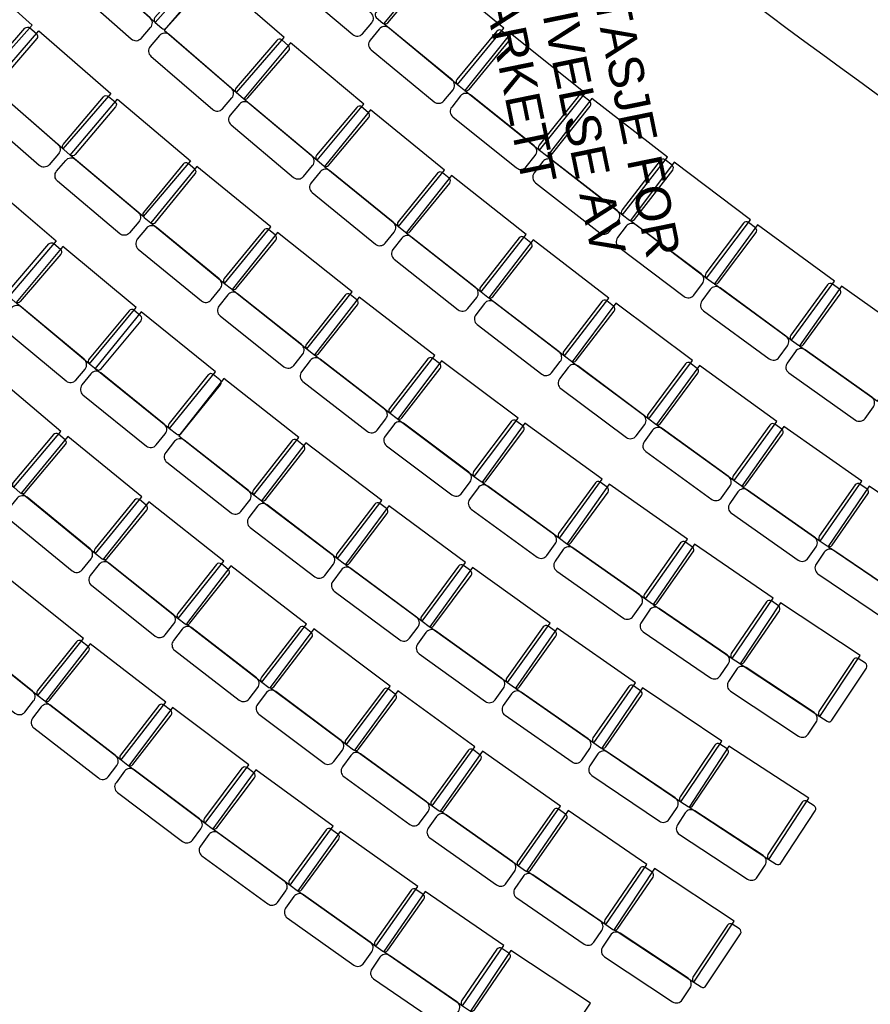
# Model space of a CAD drawing. Header units: millimetres. Extents: x 15275 to 121491, y 18097 to 137945.
# Tile 24 of 57: x 88552 to 93451, y 77184 to 82853. Entities that reach past the tile are written whole.
import ezdxf

# ---------------------------------------------------------------- set-up
doc = ezdxf.new("R2010")
doc.units = ezdxf.units.MM
doc.header["$LTSCALE"] = 0.5
doc.header["$MEASUREMENT"] = 0
doc.linetypes.add('PLINE', pattern=[0])
doc.linetypes.add('Rømningslinje', pattern=[500, 300, -200])
for name, color, linetype in [('000 2D grafikk', 7, 'Continuous'), ('000 2D grafikk(Nye konstruksjoner)', 7, 'Continuous'), ('27-- Fast inventar(Nye konstruksjoner)', 7, 'Continuous'), ('279- Annet fast inventar(Nye konstruksjoner)', 7, 'Continuous'), ('838- Annen tekst', 7, 'Continuous')]:
    doc.layers.add(name, color=color, linetype=linetype)
doc.styles.add('GENERATED_STYLE_1', font='arial.ttf')

# ---------------------------------------------------------------- blocks, each defined once
blk = doc.blocks.new('Auditoriestollayout[68]', base_point=(93463.2, 78748.2))
at = {"layer": '27-- Fast inventar(Nye konstruksjoner)', "linetype": 'PLINE', "flags": 128}
for points in [[(88214.6, 83187.1), (88624.4, 82820.3), (88344.3, 82507.4), (87934.5, 82874.2)], [(88661.7, 82787.5), (89076.8, 82426.7), (88801.3, 82109.7), (88386.2, 82470.5)], [(89114.6, 82394.3), (89534.9, 82039.6), (89264, 81718.6), (88843.7, 82073.4)], [(89998.6, 81659.3), (89573.1, 82007.8), (89306.9, 81682.9), (89732.4, 81334.4)], [(88343.9, 81936.4), (88761.7, 81578.7), (88488.6, 81259.7), (88070.7, 81617.3)], [(90467.7, 81285.7), (90037.2, 81628), (89775.8, 81299.3), (90206.3, 80957)], [(89222.6, 81195), (88799.7, 81546.7), (88531.1, 81223.7), (88954, 80872.1)], [(90942.2, 80919), (90506.8, 81255), (90250.2, 80922.5), (90685.6, 80586.5)], [(89679.1, 80825.9), (89251.1, 81171.4), (88987.3, 80844.6), (89415.3, 80499.1)], [(91422.1, 80559.2), (90981.8, 80888.9), (90730.1, 80552.7), (91170.3, 80223)], [(90160.5, 80447.5), (89727.8, 80787), (89468.6, 80456.5), (89901.3, 80117)], [(91907.1, 80206.5), (91462.1, 80529.7), (91215.2, 80189.9), (91660.2, 79866.7)], [(90637.4, 80083.9), (90199.9, 80417.1), (89945.4, 80083), (90382.9, 79749.7)], [(92397.2, 79860.9), (91947.5, 80177.6), (91705.6, 79834.2), (92155.3, 79517.5)], [(91119.4, 79727), (90677.2, 80054), (90427.5, 79716.3), (90869.7, 79389.3)], [(92892.2, 79522.4), (92438, 79832.5), (92201.2, 79485.7), (92655.4, 79175.5)], [(91606.5, 79377.1), (91159.6, 79697.8), (90914.8, 79356.5), (91361.6, 79035.9)], [(93392.2, 79191.2), (92933.5, 79494.7), (92701.7, 79144.4), (93160.4, 78840.9)], [(92098.5, 79034.2), (91647.1, 79348.4), (91407.1, 79003.7), (91858.5, 78689.5)], [(92595.3, 78698.3), (92139.5, 79006.1), (91904.5, 78658), (92360.3, 78350.2)], [(93096.9, 78369.6), (92636.7, 78670.8), (92406.7, 78319.4), (92866.8, 78018.2)]]:
    blk.add_lwpolyline(points, close=True, dxfattribs=at)
for points in [[(88582.6, 82803.2, -0.414214), (88610.9, 82805.2), (88648.6, 82772.4, -0.414214), (88650.6, 82744.2), (88414.4, 82472.4, -0.414214), (88386.2, 82470.5), (88348.5, 82503.3, -0.414214), (88346.5, 82531.5)], [(88360, 82440.3, -0.414214), (88416.4, 82444.2), (88771.1, 82135.9, -0.414214), (88775.1, 82079.5), (88721, 82017.3, -0.414214), (88664.6, 82013.4), (88309.9, 82321.7, -0.414214), (88305.9, 82378.1)], [(89035.3, 82408.9, -0.414214), (89063.5, 82411.3), (89101.7, 82379, -0.414214), (89104.1, 82350.9), (88871.9, 82075.7, -0.414214), (88843.7, 82073.4), (88805.5, 82105.6, -0.414214), (88803.1, 82133.8)], [(88817.9, 82042.8, -0.414214), (88874.3, 82047.6), (89233.5, 81744.4, -0.414214), (89238.2, 81688.1), (89185.1, 81625.1, -0.414214), (89128.7, 81620.3), (88769.6, 81923.5, -0.414214), (88764.8, 81979.8)], [(89563.2, 81964.2, 0.414214), (89560.5, 81992.3), (89521.8, 82024, 0.414214), (89493.6, 82021.2), (89265.5, 81742.8, 0.414214), (89268.3, 81714.6), (89306.9, 81682.9, 0.414214), (89335.1, 81685.7)], [(89707, 81303.4, 0.414214), (89701.4, 81359.7), (89337.9, 81657.6, 0.414214), (89281.6, 81652), (89229.4, 81588.3, 0.414214), (89235, 81532), (89598.5, 81234.1, 0.414214), (89654.8, 81239.7)], [(90027.4, 81583.9, 0.414214), (90024.6, 81612.1), (89985.9, 81643.8, 0.414214), (89957.7, 81641), (89729.6, 81362.5, 0.414214), (89732.4, 81334.4), (89771.1, 81302.7, 0.414214), (89799.2, 81305.5)], [(88720.5, 81561.4, -0.414214), (88748.7, 81563.5), (88786.7, 81531, -0.414214), (88788.9, 81502.8), (88554.8, 81229.3, -0.414214), (88526.6, 81227.1), (88488.6, 81259.7, -0.414214), (88486.4, 81287.9)], [(90181.4, 80925.7, 0.414214), (90175, 80981.9), (89807.1, 81274.4, 0.414214), (89750.9, 81268), (89699.7, 81203.5, 0.414214), (89706.1, 81147.3), (90073.9, 80854.8, 0.414214), (90130.1, 80861.2)], [(90497.6, 81210.8, 0.414214), (90494.4, 81238.9), (90455.3, 81270, 0.414214), (90427.2, 81266.8), (90203.1, 80985.1, 0.414214), (90206.3, 80957), (90245.4, 80925.8, 0.414214), (90273.5, 80929)], [(88928.5, 80841.3, 0.414214), (88923.3, 80897.7), (88561.9, 81198.2, 0.414214), (88505.6, 81193), (88452.9, 81129.7, 0.414214), (88458.1, 81073.3), (88819.5, 80772.8, 0.414214), (88875.8, 80778)], [(89250.8, 81119.5, 0.414214), (89248.2, 81147.7), (89209.8, 81179.6, 0.414214), (89181.6, 81177.1), (88951.5, 80900.3, 0.414214), (88954, 80872.1), (88992.5, 80840.1, 0.414214), (89020.7, 80842.7)], [(90661.2, 80554.8, 0.414214), (90654, 80610.9), (90281.9, 80898.1, 0.414214), (90225.8, 80890.9), (90175.5, 80825.7, 0.414214), (90182.7, 80769.6), (90554.8, 80482.4, 0.414214), (90610.9, 80489.6)], [(90973.2, 80844.6, 0.414214), (90969.6, 80872.6), (90930, 80903.2, 0.414214), (90902, 80899.5), (90682, 80614.6, 0.414214), (90685.6, 80586.5), (90725.2, 80556, 0.414214), (90753.3, 80559.6)], [(89390.2, 80468, 0.414214), (89384.2, 80524.2), (89018.5, 80819.4, 0.414214), (88962.2, 80813.4), (88910.5, 80749.4, 0.414214), (88916.5, 80693.1), (89282.2, 80397.9, 0.414214), (89338.4, 80403.9)], [(89708.5, 80750.8, 0.414214), (89705.5, 80778.9), (89666.5, 80810.4, 0.414214), (89638.4, 80807.4), (89412.3, 80527.2, 0.414214), (89415.3, 80499.1), (89454.2, 80467.7, 0.414214), (89482.3, 80470.7)], [(91146.3, 80191, 0.414214), (91138.3, 80247), (90762.1, 80528.7, 0.414214), (90706.1, 80520.7), (90656.7, 80454.8, 0.414214), (90664.8, 80398.8), (91041, 80117.1, 0.414214), (91097, 80125.1)], [(91454.1, 80485.3, 0.414214), (91450.1, 80513.3), (91410.1, 80543.2, 0.414214), (91382.1, 80539.2), (91166.3, 80251, 0.414214), (91170.3, 80223), (91210.3, 80193.1, 0.414214), (91238.3, 80197.1)], [(89876.6, 80085.6, 0.414214), (89869.8, 80141.7), (89500, 80431.8, 0.414214), (89443.9, 80425), (89393, 80360.2, 0.414214), (89399.8, 80304.1), (89769.6, 80014, 0.414214), (89825.8, 80020.8)], [(90190.9, 80372.8, 0.414214), (90187.5, 80400.9), (90148.2, 80431.8, 0.414214), (90120.1, 80428.4), (89897.9, 80145.1, 0.414214), (89901.3, 80117), (89940.7, 80086.2, 0.414214), (89968.7, 80089.6)], [(91636.7, 79834.3, 0.414214), (91627.9, 79890.2), (91247.6, 80166.4, 0.414214), (91191.7, 80157.6), (91143.3, 80090.9, 0.414214), (91152.2, 80035), (91532.5, 79758.8, 0.414214), (91588.3, 79767.7)], [(91940.2, 80133, 0.414214), (91935.8, 80160.9), (91895.3, 80190.3, 0.414214), (91867.4, 80185.9), (91655.8, 79894.6, 0.414214), (91660.2, 79866.7), (91700.7, 79837.3, 0.414214), (91728.6, 79841.7)], [(90358.7, 79717.9, 0.414214), (90351.1, 79774), (89977.2, 80058.7, 0.414214), (89921.2, 80051.2), (89871.2, 79985.6, 0.414214), (89878.8, 79929.6), (90252.7, 79644.8, 0.414214), (90308.8, 79652.4)], [(90668.9, 80009.6, 0.414214), (90665.1, 80037.6), (90625.3, 80067.9, 0.414214), (90597.3, 80064.1), (90379.1, 79777.8, 0.414214), (90382.9, 79749.7), (90422.7, 79719.4, 0.414214), (90450.7, 79723.2)], [(92431.4, 79787.9, 0.414214), (92426.5, 79815.7), (92385.6, 79844.5, 0.414214), (92357.8, 79839.7), (92150.5, 79545.4, 0.414214), (92155.3, 79517.5), (92196.2, 79488.7, 0.414214), (92224, 79493.5)], [(92132.3, 79484.8, 0.414214), (92122.6, 79540.5), (91738.3, 79811.2, 0.414214), (91682.6, 79801.5), (91635.2, 79734.2, 0.414214), (91644.8, 79678.4), (92029.1, 79407.8, 0.414214), (92084.8, 79417.5)], [(91151.9, 79653.3, 0.414214), (91147.7, 79681.2), (91107.5, 79711, 0.414214), (91079.6, 79706.8), (90865.5, 79417.3, 0.414214), (90869.7, 79389.3), (90909.9, 79359.6, 0.414214), (90937.9, 79363.8)], [(90846, 79357.2, 0.414214), (90837.6, 79413.1), (90459.6, 79692.5, 0.414214), (90403.7, 79684.1), (90354.7, 79617.9, 0.414214), (90363.1, 79562), (90741, 79282.5, 0.414214), (90797, 79290.9)], [(92927.5, 79449.9, 0.414214), (92922.2, 79477.7), (92880.9, 79505.9, 0.414214), (92853.1, 79500.6), (92650.1, 79203.3, 0.414214), (92655.4, 79175.5), (92696.7, 79147.4, 0.414214), (92724.5, 79152.6)], [(92632.8, 79142.5, 0.414214), (92622.4, 79198.1), (92234.2, 79463.1, 0.414214), (92178.6, 79452.7), (92132.2, 79384.6, 0.414214), (92142.6, 79329), (92530.8, 79064, 0.414214), (92586.4, 79074.5)], [(91338.3, 79003.4, 0.414214), (91329.1, 79059.2), (90947.3, 79333.2, 0.414214), (90891.4, 79324), (90843.4, 79257.1, 0.414214), (90852.6, 79201.3), (91234.5, 78927.3, 0.414214), (91290.3, 78936.5)], [(91640, 79303.8, 0.414214), (91635.4, 79331.7), (91594.8, 79360.9, 0.414214), (91566.9, 79356.3), (91357, 79063.8, 0.414214), (91361.6, 79035.9), (91402.3, 79006.7, 0.414214), (91430.2, 79011.3)], [(93428.5, 79119.2, 0.414214), (93422.8, 79146.9), (93381.1, 79174.5, 0.414214), (93353.4, 79168.9), (93154.8, 78868.6, 0.414214), (93160.4, 78840.9), (93202.1, 78813.3, 0.414214), (93229.8, 78819)], [(93138.3, 78807.6, 0.414214), (93127, 78863), (92735.1, 79122.3, 0.414214), (92679.6, 79111), (92634.2, 79042.4, 0.414214), (92645.5, 78986.9), (93037.4, 78727.6, 0.414214), (93092.9, 78738.9)], [(91835.7, 78656.7, 0.414214), (91825.7, 78712.4), (91439.9, 78980.9, 0.414214), (91384.3, 78970.9), (91337.2, 78903.3, 0.414214), (91347.2, 78847.6), (91732.9, 78579.1, 0.414214), (91788.6, 78589.1)], [(92133.1, 78961.4, 0.414214), (92128.1, 78989.2), (92087, 79017.8, 0.414214), (92059.2, 79012.8), (91853.5, 78717.3, 0.414214), (91858.5, 78689.5), (91899.5, 78660.9, 0.414214), (91927.4, 78665.9)], [(92630.9, 78626, 0.414214), (92625.6, 78653.8), (92584.1, 78681.8, 0.414214), (92556.3, 78676.4), (92354.9, 78378, 0.414214), (92360.3, 78350.2), (92401.7, 78322.3, 0.414214), (92429.5, 78327.6)], [(92337.9, 78317.1, 0.414214), (92327.1, 78372.6), (91937.6, 78635.6, 0.414214), (91882.1, 78624.9), (91836, 78556.6, 0.414214), (91846.7, 78501.1), (92236.3, 78238.1, 0.414214), (92291.8, 78248.8)], [(93133.5, 78297.8, 0.414214), (93127.8, 78325.5), (93085.9, 78352.8, 0.414214), (93058.2, 78347.1), (92861.1, 78045.9, 0.414214), (92866.8, 78018.2), (92908.7, 77990.8, 0.414214), (92936.4, 77996.6)], [(92844.9, 77984.7, 0.414214), (92833.4, 78040.1), (92440.1, 78297.5, 0.414214), (92384.8, 78285.9), (92339.7, 78217, 0.414214), (92351.2, 78161.6), (92744.4, 77904.2, 0.414214), (92799.8, 77915.8)]]:
    blk.add_lwpolyline(points, format="xyb", close=True, dxfattribs=at)
blk = doc.blocks.new('Auditoriestollayout[74]', base_point=(94181.7, 80091.9))
at = {"layer": '279- Annet fast inventar(Nye konstruksjoner)', "linetype": 'PLINE', "flags": 128}
for points in [[(89611.3, 83151.1), (89199.7, 83515.9), (88921.1, 83201.6), (89332.6, 82836.8)], [(90074.7, 82750.8), (89658.1, 83109.9), (89383.9, 82791.8), (89800.5, 82432.7)], [(91340, 82804.2), (90915.5, 83153.9), (90648.5, 82829.7), (91073.1, 82480)], [(91808.3, 82429.5), (91378.6, 82772.9), (91116.4, 82444.8), (91546, 82101.4)], [(90534.3, 82365.6), (90112.6, 82718.7), (89843, 82396.6), (90264.7, 82043.5)], [(92281.9, 82061.6), (91847.3, 82398.7), (91589.9, 82066.9), (92024.4, 81729.7)], [(90999.3, 81986.9), (90572.6, 82333.9), (90307.6, 82008.1), (90734.3, 81661)], [(92760.8, 81700.6), (92321.4, 82031.4), (92068.8, 81695.8), (92508.2, 81365.1)], [(91469.7, 81614.9), (91038.1, 81955.8), (90777.8, 81626.2), (91209.4, 81285.3)], [(93244.9, 81346.7), (92800.7, 81671), (92553, 81331.8), (92997.2, 81007.5)], [(91945.3, 81249.6), (91508.9, 81584.3), (91253.3, 81251.1), (91689.7, 80916.3)], [(93734.1, 80999.8), (93285.2, 81317.7), (93042.5, 80974.9), (93491.4, 80657)], [(92426.1, 80891.1), (91985, 81219.6), (91734.2, 80882.7), (92175.3, 80554.3)], [(92912, 80539.6), (92466.2, 80861.7), (92220.2, 80521.3), (92666, 80199.2)], [(93402.8, 80195), (92952.5, 80510.7), (92711.4, 80166.9), (93161.7, 79851.1)], [(93898.5, 79857.4), (93443.7, 80166.7), (93207.5, 79819.4), (93662.3, 79510.1)]]:
    blk.add_lwpolyline(points, close=True, dxfattribs=at)
for points in [[(89306.1, 82806.9, 0.414214), (89302.7, 82863.3), (88951, 83175.1, 0.414214), (88894.5, 83171.7), (88839.9, 83110.1, 0.414214), (88843.3, 83053.6), (89195, 82741.8, 0.414214), (89251.5, 82745.2)], [(90579.8, 82834.9, 0.414214), (90575.2, 82891.3), (90216.7, 83195.4, 0.414214), (90160.4, 83190.7), (90107.1, 83127.9, 0.414214), (90111.7, 83071.5), (90470.1, 82767.5, 0.414214), (90526.5, 82772.1)], [(90904.9, 83110, 0.414214), (90902.5, 83138.1), (90864.4, 83170.5, 0.414214), (90836.2, 83168.2), (90603.3, 82893.6, 0.414214), (90605.7, 82865.4), (90643.8, 82833.1, 0.414214), (90672, 82835.4)], [(89637.1, 83074.7, 0.414214), (89635.4, 83102.9), (89598, 83136.1, 0.414214), (89569.8, 83134.4), (89330.9, 82865, 0.414214), (89332.6, 82836.8), (89370.1, 82803.6, 0.414214), (89398.3, 82805.3)], [(89774.4, 82402.4, 0.414214), (89770.2, 82458.8), (89414.2, 82765.7, 0.414214), (89357.8, 82761.5), (89304, 82699.1, 0.414214), (89308.2, 82642.7), (89664.2, 82335.8, 0.414214), (89720.6, 82340)], [(91047.6, 82449.1, 0.414214), (91042.2, 82505.4), (90679.4, 82804.2, 0.414214), (90623.1, 82798.8), (90570.7, 82735.2, 0.414214), (90576.1, 82678.9), (90939, 82380.1, 0.414214), (90995.3, 82385.6)], [(91368.7, 82728.8, 0.414214), (91365.9, 82757), (91327.3, 82788.8, 0.414214), (91299.2, 82786.1), (91070.3, 82508.2, 0.414214), (91073.1, 82480), (91111.6, 82448.2, 0.414214), (91139.8, 82451)], [(90101.6, 82674.8, 0.414214), (90099.5, 82703), (90061.6, 82735.7, 0.414214), (90033.4, 82733.6), (89798.4, 82460.9, 0.414214), (89800.5, 82432.7), (89838.4, 82400.1, 0.414214), (89866.6, 82402.1)], [(91521, 82070.2, 0.414214), (91514.8, 82126.4), (91147.6, 82419.9, 0.414214), (91091.4, 82413.6), (91040, 82349.3, 0.414214), (91046.3, 82293), (91413.4, 81999.6, 0.414214), (91469.6, 82005.8)], [(90239, 82012.9, 0.414214), (90234, 82069.2), (89873.6, 82371, 0.414214), (89817.3, 82366), (89764.4, 82302.8, 0.414214), (89769.4, 82246.5), (90129.7, 81944.7, 0.414214), (90186.1, 81949.7)], [(91838, 82354.5, 0.414214), (91834.8, 82382.6), (91795.8, 82413.9, 0.414214), (91767.7, 82410.7), (91542.9, 82129.5, 0.414214), (91546, 82101.4), (91585.1, 82070.2, 0.414214), (91613.2, 82073.3)], [(90562.3, 82290, 0.414214), (90559.8, 82318.1), (90521.4, 82350.2, 0.414214), (90493.3, 82347.7), (90262.2, 82071.7, 0.414214), (90264.7, 82043.5), (90303, 82011.4, 0.414214), (90331.2, 82013.9)], [(91999.9, 81698.1, 0.414214), (91992.8, 81754.3), (91621.5, 82042.4, 0.414214), (91565.3, 82035.3), (91514.8, 81970.2, 0.414214), (91521.9, 81914.1), (91893.3, 81626, 0.414214), (91949.4, 81633.1)], [(92312.6, 81987.1, 0.414214), (92309.1, 82015.1), (92269.6, 82045.8, 0.414214), (92241.5, 82042.2), (92020.9, 81757.8, 0.414214), (92024.4, 81729.7), (92063.9, 81699.1, 0.414214), (92092, 81702.6)], [(90709.1, 81630, 0.414214), (90703.3, 81686.3), (90338.6, 81982.8, 0.414214), (90282.4, 81977.1), (90230.4, 81913.2, 0.414214), (90236.2, 81856.9), (90600.8, 81560.3, 0.414214), (90657.1, 81566.1)], [(91028.4, 81911.7, 0.414214), (91025.5, 81939.8), (90986.7, 81971.4, 0.414214), (90958.6, 81968.5), (90731.4, 81689.2, 0.414214), (90734.3, 81661), (90773.1, 81629.5, 0.414214), (90801.2, 81632.4)], [(92484.1, 81333.1, 0.414214), (92476.2, 81389.1), (92100.7, 81671.8, 0.414214), (92044.7, 81663.9), (91995.2, 81598.1, 0.414214), (92003.1, 81542.1), (92378.6, 81259.4, 0.414214), (92434.6, 81267.3)], [(92792.6, 81626.6, 0.414214), (92788.7, 81654.6), (92748.7, 81684.6, 0.414214), (92720.7, 81680.7), (92504.2, 81393.1, 0.414214), (92508.2, 81365.1), (92548.1, 81335, 0.414214), (92576.1, 81339)], [(91184.6, 81253.9, 0.414214), (91178, 81310.1), (90809.2, 81601.4, 0.414214), (90753, 81594.8), (90701.9, 81530.2, 0.414214), (90708.5, 81474), (91077.3, 81182.7, 0.414214), (91133.5, 81189.3)], [(91499.8, 81540.1, 0.414214), (91496.5, 81568.2), (91457.3, 81599.2, 0.414214), (91429.2, 81595.9), (91206.1, 81313.4, 0.414214), (91209.4, 81285.3), (91248.6, 81254.3, 0.414214), (91276.7, 81257.6)], [(92973.6, 80975.2, 0.414214), (92964.9, 81031.1), (92585.3, 81308.2, 0.414214), (92529.4, 81299.5), (92480.9, 81233, 0.414214), (92489.6, 81177.1), (92869.1, 80899.9, 0.414214), (92925, 80908.7)], [(93277.8, 81273.1, 0.414214), (93273.5, 81301), (93233.1, 81330.5, 0.414214), (93205.1, 81326.2), (92992.8, 81035.4, 0.414214), (92997.2, 81007.5), (93037.6, 80978, 0.414214), (93065.5, 80982.4)], [(91976.5, 81175.2, 0.414214), (91972.8, 81203.3), (91933.2, 81233.7, 0.414214), (91905.1, 81230), (91686, 80944.4, 0.414214), (91689.7, 80916.3), (91729.4, 80885.9, 0.414214), (91757.4, 80889.6)], [(91665.4, 80884.6, 0.414214), (91658, 80940.7), (91285, 81226.7, 0.414214), (91229, 81219.3), (91178.8, 81154, 0.414214), (91186.2, 81097.9), (91559.2, 80811.8, 0.414214), (91615.2, 80819.2)], [(93468.3, 80624.4, 0.414214), (93458.7, 80680.2), (93075.2, 80951.8, 0.414214), (93019.4, 80942.2), (92971.8, 80875, 0.414214), (92981.3, 80819.3), (93364.9, 80547.6, 0.414214), (93420.7, 80557.2)], [(92151.4, 80522.2, 0.414214), (92143.2, 80578.2), (91766.2, 80858.9, 0.414214), (91710.3, 80850.7), (91661.1, 80784.6, 0.414214), (91669.3, 80728.6), (92046.2, 80447.9, 0.414214), (92102.2, 80456.1)], [(92458.4, 80817.2, 0.414214), (92454.3, 80845.2), (92414.2, 80875.1, 0.414214), (92386.2, 80871), (92171.2, 80582.3, 0.414214), (92175.3, 80554.3), (92215.4, 80524.4, 0.414214), (92243.4, 80528.5)], [(92642.6, 80166.7, 0.414214), (92633.6, 80222.6), (92252.6, 80497.9, 0.414214), (92196.8, 80488.9), (92148.5, 80422.1, 0.414214), (92157.5, 80366.3), (92538.5, 80091, 0.414214), (92594.3, 80100)], [(92945.3, 80466.2, 0.414214), (92940.8, 80494.1), (92900.3, 80523.4, 0.414214), (92872.4, 80518.9), (92661.5, 80227.1, 0.414214), (92666, 80199.2), (92706.5, 80169.9, 0.414214), (92734.4, 80174.4)], [(93437.2, 80122, 0.414214), (93432.3, 80149.9), (93391.3, 80178.6, 0.414214), (93363.5, 80173.7), (93156.8, 79878.9, 0.414214), (93161.7, 79851.1), (93202.6, 79822.4, 0.414214), (93230.5, 79827.3)], [(93138.7, 79818.3, 0.414214), (93128.9, 79874.1), (92744.1, 80143.9, 0.414214), (92688.4, 80134.1), (92641.1, 80066.7, 0.414214), (92650.9, 80011), (93035.7, 79741.1, 0.414214), (93091.4, 79750.9)], [(93639.8, 79477, 0.414214), (93629.2, 79532.6), (93240.6, 79796.9, 0.414214), (93185, 79786.4), (93138.7, 79718.3, 0.414214), (93149.3, 79662.7), (93537.9, 79398.4, 0.414214), (93593.5, 79408.9)]]:
    blk.add_lwpolyline(points, format="xyb", close=True, dxfattribs=at)
blk = doc.blocks.new('Auditoriestollayout[75]', base_point=(92537.8, 76984.9))
at = {"layer": '279- Annet fast inventar(Nye konstruksjoner)', "linetype": 'PLINE', "flags": 128}
for points in [[(88788.3, 80481.6), (88368, 80836.3), (88097.1, 80515.3), (88517.5, 80160.6)], [(89254.8, 80104.7), (88829.4, 80453.2), (88563.2, 80128.3), (88988.7, 79779.8)], [(89726.8, 79734.6), (89296.3, 80076.9), (89034.9, 79748.1), (89465.4, 79405.8)], [(90204, 79371.4), (89768.6, 79707.4), (89512, 79374.8), (89947.5, 79038.8)], [(88919.2, 79290.3), (88489.1, 79633.2), (88227.3, 79304.8), (88657.4, 78961.9)], [(90686.5, 79015.1), (90246.3, 79344.8), (89994.5, 79008.5), (90434.8, 78678.9)], [(89393.2, 78922.9), (88958.3, 79259.6), (88701.2, 78927.5), (89136.1, 78590.8)], [(91174.2, 78666), (90729.1, 78989.2), (90482.3, 78649.3), (90927.4, 78326.1)], [(89872.4, 78562.3), (89432.7, 78892.8), (89180.4, 78557), (89620, 78226.6)], [(91666.8, 78324), (91217.1, 78640.6), (90975.3, 78297.2), (91425, 77980.5)], [(90356.6, 78208.6), (89912.3, 78532.7), (89664.8, 78193.4), (90109.1, 77869.3)], [(92164.4, 77989.1), (91710.2, 78299.2), (91473.4, 77952.3), (91927.6, 77642.2)], [(90845.9, 77861.8), (90397, 78179.5), (90154.3, 77836.7), (90603.2, 77519)], [(92666.8, 77661.6), (92208.1, 77965), (91976.4, 77614.7), (92435.1, 77311.3)], [(91340.1, 77522), (90886.7, 77833.3), (90648.9, 77487.1), (91102.3, 77175.7)], [(91839, 77189.3), (91381.3, 77494.1), (91148.5, 77144.5), (91606.2, 76839.7)]]:
    blk.add_lwpolyline(points, close=True, dxfattribs=at)
for points in [[(88816.1, 80405.9, 0.414214), (88813.7, 80434.1), (88775.4, 80466.3, 0.414214), (88747.3, 80464), (88515.1, 80188.8, 0.414214), (88517.5, 80160.6), (88555.7, 80128.4, 0.414214), (88583.9, 80130.8)], [(88963.4, 79748.8, 0.414214), (88957.8, 79805.1), (88594.2, 80102.9, 0.414214), (88537.9, 80097.3), (88485.7, 80033.6, 0.414214), (88491.3, 79977.3), (88854.9, 79679.5, 0.414214), (88911.2, 79685.1)], [(89283.6, 80029.4, 0.414214), (89280.8, 80057.5), (89242.2, 80089.2, 0.414214), (89214, 80086.4), (88985.9, 79807.9, 0.414214), (88988.7, 79779.8), (89027.4, 79748.1, 0.414214), (89055.5, 79750.9)], [(89440.5, 79374.5, 0.414214), (89434.1, 79430.7), (89066.2, 79723.2, 0.414214), (89010, 79716.8), (88958.7, 79652.3, 0.414214), (88965.1, 79596.1), (89333, 79303.6, 0.414214), (89389.2, 79310)], [(89756.7, 79659.7, 0.414214), (89753.5, 79687.8), (89714.3, 79718.9, 0.414214), (89686.2, 79715.7), (89462.2, 79433.9, 0.414214), (89465.4, 79405.8), (89504.5, 79374.7, 0.414214), (89532.6, 79377.9)], [(89923, 79007.2, 0.414214), (89915.8, 79063.3), (89543.7, 79350.4, 0.414214), (89487.6, 79343.2), (89437.3, 79278, 0.414214), (89444.5, 79221.9), (89816.6, 78934.7, 0.414214), (89872.7, 78942)], [(90235, 79296.9, 0.414214), (90231.4, 79325), (90191.8, 79355.5, 0.414214), (90163.8, 79351.9), (89943.8, 79066.9, 0.414214), (89947.5, 79038.8), (89987, 79008.3, 0.414214), (90015.1, 79011.9)], [(88632.4, 78930.6, 0.414214), (88626.1, 78986.8), (88258.6, 79279.8, 0.414214), (88202.4, 79273.5), (88151, 79209.1, 0.414214), (88157.4, 79152.9), (88524.9, 78859.9, 0.414214), (88581.1, 78866.2)], [(88949, 79215.4, 0.414214), (88945.8, 79243.5), (88906.7, 79274.7, 0.414214), (88878.6, 79271.5), (88654.2, 78990, 0.414214), (88657.4, 78961.9), (88696.5, 78930.7, 0.414214), (88724.6, 78933.9)], [(90410.9, 78646.9, 0.414214), (90402.8, 78702.9), (90026.6, 78984.6, 0.414214), (89970.6, 78976.5), (89921.2, 78910.6, 0.414214), (89929.3, 78854.6), (90305.5, 78572.9, 0.414214), (90361.5, 78581)], [(90718.6, 78941.2, 0.414214), (90714.6, 78969.2), (90674.6, 78999.1, 0.414214), (90646.6, 78995.1), (90430.8, 78706.9, 0.414214), (90434.8, 78678.9), (90474.9, 78649, 0.414214), (90502.9, 78653)], [(89111.6, 78559.2, 0.414214), (89104.4, 78615.3), (88732.8, 78903, 0.414214), (88676.7, 78895.9), (88626.3, 78830.7, 0.414214), (88633.4, 78774.6), (89005, 78486.9, 0.414214), (89061.2, 78494)], [(89424.1, 78848.4, 0.414214), (89420.5, 78876.5), (89380.9, 78907.1, 0.414214), (89352.9, 78903.5), (89132.5, 78618.9, 0.414214), (89136.1, 78590.8), (89175.6, 78560.2, 0.414214), (89203.7, 78563.8)], [(90903.9, 78293.8, 0.414214), (90895, 78349.6), (90514.7, 78625.8, 0.414214), (90458.8, 78616.9), (90410.4, 78550.3, 0.414214), (90419.3, 78494.4), (90799.6, 78218.3, 0.414214), (90855.5, 78227.1)], [(91207.3, 78592.5, 0.414214), (91202.9, 78620.4), (91162.4, 78649.8, 0.414214), (91134.5, 78645.4), (90923, 78354.1, 0.414214), (90927.4, 78326.1), (90967.8, 78296.8, 0.414214), (90995.8, 78301.2)], [(89596, 78194.6, 0.414214), (89588, 78250.6), (89212.3, 78533, 0.414214), (89156.3, 78525), (89106.8, 78459.2, 0.414214), (89114.8, 78403.2), (89490.5, 78120.8, 0.414214), (89546.5, 78128.7)], [(89904.3, 78488.3, 0.414214), (89900.3, 78516.3), (89860.4, 78546.3, 0.414214), (89832.3, 78542.3), (89616, 78254.6, 0.414214), (89620, 78226.6), (89660, 78196.5, 0.414214), (89688, 78200.5)], [(91701, 78250.9, 0.414214), (91696.2, 78278.8), (91655.3, 78307.6, 0.414214), (91627.5, 78302.8), (91420.2, 78008.4, 0.414214), (91425, 77980.5), (91465.9, 77951.8, 0.414214), (91493.8, 77956.6)], [(91402, 77947.8, 0.414214), (91392.3, 78003.6), (91008, 78274.2, 0.414214), (90952.3, 78264.5), (90904.9, 78197.2, 0.414214), (90914.5, 78141.4), (91298.8, 77870.8, 0.414214), (91354.6, 77880.5)], [(90085.5, 77836.9, 0.414214), (90076.8, 77892.8), (89697.1, 78169.8, 0.414214), (89641.2, 78161.1), (89592.7, 78094.6, 0.414214), (89601.4, 78038.7), (89981.1, 77761.7, 0.414214), (90037, 77770.4)], [(90389.6, 78135, 0.414214), (90385.2, 78162.9), (90344.9, 78192.4, 0.414214), (90316.9, 78188), (90104.7, 77897.2, 0.414214), (90109.1, 77869.3), (90149.5, 77839.8, 0.414214), (90177.4, 77844.2)], [(92199.7, 77916.6, 0.414214), (92194.4, 77944.4), (92153.2, 77972.6, 0.414214), (92125.4, 77967.4), (91922.4, 77670, 0.414214), (91927.6, 77642.2), (91968.9, 77614.1, 0.414214), (91996.7, 77619.3)], [(91905.1, 77609.2, 0.414214), (91894.6, 77664.8), (91506.4, 77929.8, 0.414214), (91450.8, 77919.3), (91404.4, 77851.3, 0.414214), (91414.9, 77795.7), (91803.1, 77530.7, 0.414214), (91858.6, 77541.2)], [(90879.9, 77788.7, 0.414214), (90875.2, 77816.5), (90834.4, 77845.4, 0.414214), (90806.5, 77840.7), (90598.5, 77546.8, 0.414214), (90603.2, 77519), (90644, 77490.1, 0.414214), (90671.9, 77494.8)], [(90580.1, 77486.3, 0.414214), (90570.6, 77542.1), (90187, 77813.6, 0.414214), (90131.2, 77804.1), (90083.6, 77736.9, 0.414214), (90093.2, 77681.1), (90476.8, 77409.5, 0.414214), (90532.5, 77419.1)], [(92703.2, 77589.6, 0.414214), (92697.5, 77617.3), (92655.8, 77644.9, 0.414214), (92628.1, 77639.3), (92429.5, 77339, 0.414214), (92435.1, 77311.3), (92476.8, 77283.7, 0.414214), (92504.5, 77289.3)], [(92413, 77277.9, 0.414214), (92401.8, 77333.4), (92009.8, 77592.7, 0.414214), (91954.3, 77581.4), (91908.9, 77512.7, 0.414214), (91920.2, 77457.2), (92312.2, 77197.9, 0.414214), (92367.6, 77209.2)], [(91375.1, 77449.4, 0.414214), (91370, 77477.2), (91328.8, 77505.5, 0.414214), (91300.9, 77500.3), (91097.1, 77203.6, 0.414214), (91102.3, 77175.7), (91143.5, 77147.4, 0.414214), (91171.3, 77152.6)], [(91079.7, 77142.8, 0.414214), (91069.3, 77198.4), (90681.9, 77464.5, 0.414214), (90626.3, 77454.1), (90579.7, 77386.2, 0.414214), (90590, 77330.6), (90977.4, 77064.5, 0.414214), (91033, 77074.9)]]:
    blk.add_lwpolyline(points, format="xyb", close=True, dxfattribs=at)

msp = doc.modelspace()

# ---------------------------------------------------------------- linework, layer by layer
at = {"layer": '000 2D grafikk', "linetype": 'Rømningslinje', "flags": 128}
msp.add_lwpolyline([(89976, 70312), (97288.8, 79972.1), (98071.3, 81005.8), (97498.8, 81524.8), (96851.4, 80258.2, -0.028068), (96006.5, 78886.2, -0.00559), (93405.2, 75381.9), (93315.6, 75262.4), (92851.7, 74473.1), (89785.1, 70431.8)], format="xyb", close=True, dxfattribs=at)
at = {"layer": '000 2D grafikk(Nye konstruksjoner)', "linetype": 'PLINE', "flags": 128}
msp.add_lwpolyline([(84551.1, 91712.9, 0.114826), (96261.3, 80624.8)], format="xyb", dxfattribs=at)

# ---------------------------------------------------------------- block references
at = {"layer": '27-- Fast inventar(Nye konstruksjoner)', "linetype": 'PLINE'}
msp.add_blockref('Auditoriestollayout[68]', (93463.2, 78748.2), dxfattribs=at)
at = {"layer": '279- Annet fast inventar(Nye konstruksjoner)', "linetype": 'PLINE'}
for name, p in [('Auditoriestollayout[74]', (94181.7, 80091.9)), ('Auditoriestollayout[75]', (92537.8, 76984.9))]:
    msp.add_blockref(name, p, dxfattribs=at)

# ---------------------------------------------------------------- texts
at = {"layer": '838- Annen tekst', "linetype": 'Continuous', "insert": (91871, 83912), "char_height": 200, "width": 3882.943, "attachment_point": 1, "rotation": 281.5377, "line_spacing_factor": 0.924007, "style": 'GENERATED_STYLE_1'}
msp.add_mtext('\\A1;{\\pql;\\fArial|b0|i0|c0|p0;\\W1.000000;SE U.ETASJE FOR BESKRIVELSE AV SAL/PARKETT}', dxfattribs=at)

doc.saveas('drawing.dxf')
